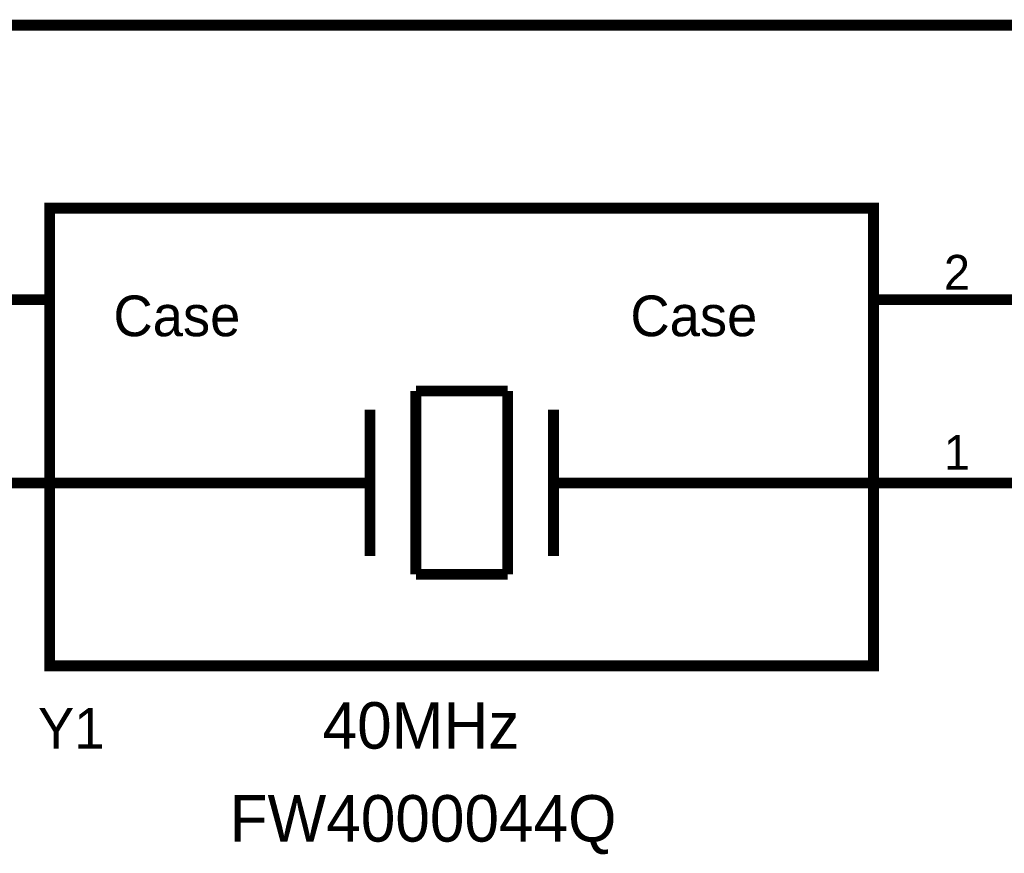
# Model space of a CAD drawing. Header units: inches. Extents: x 0 to 17, y 0 to 11.
# Tile 10 of 256: x 3 to 4, y 1.8 to 2.7. Entities that reach past the tile are written whole.
import ezdxf

# ---------------------------------------------------------------- set-up
doc = ezdxf.new("R2010")
doc.units = ezdxf.units.IN
doc.header["$MEASUREMENT"] = 0
doc.layers.add('Sheet', color=255, linetype='Continuous')

msp = doc.modelspace()

# ---------------------------------------------------------------- linework, layer by layer
at = {"layer": 'Sheet'}
for points in [[(2.4005, 2.5498, 0.0118, 0.0118, 0), (2.4005, 2.6996, 0.0118, 0.0118, 0), (2.7007, 2.6996, 0.0118, 0.0118, 0), (4.2004, 2.6996, 0.0118, 0.0118, 0), (4.2004, 2.3999, 0.0118, 0.0118, 0), (4.1005, 2.3999, 0.0118, 0.0118, 0)], [(3.0004, 2.3999, 0.0118, 0.0118, 0), (2.8006, 2.3999, 0.0118, 0.0118, 0)], [(3.9003, 2.3999, 0.0118, 0.0118, 0), (4.1005, 2.3999, 0.0118, 0.0118, 0)], [(3.4004, 2.0998, 0.0118, 0.0118, 0), (3.4004, 2.3, 0.0118, 0.0118, 0)], [(3.4004, 2.3, 0.0118, 0.0118, 0), (3.5007, 2.3, 0.0118, 0.0118, 0)], [(3.5007, 2.0998, 0.0118, 0.0118, 0), (3.5007, 2.3, 0.0118, 0.0118, 0)], [(3.3504, 2.12, 0.0118, 0.0118, 0), (3.3504, 2.2798, 0.0118, 0.0118, 0)], [(3.5507, 2.12, 0.0118, 0.0118, 0), (3.5507, 2.2798, 0.0118, 0.0118, 0)], [(3.0004, 2.1997, 0.0118, 0.0118, 0), (2.8006, 2.1997, 0.0118, 0.0118, 0)], [(3.3504, 2.1997, 0.0118, 0.0118, 0), (3.0004, 2.1997, 0.0118, 0.0118, 0)], [(3.5507, 2.1997, 0.0118, 0.0118, 0), (3.9003, 2.1997, 0.0118, 0.0118, 0)], [(3.9003, 2.1997, 0.0118, 0.0118, 0), (4.1005, 2.1997, 0.0118, 0.0118, 0)], [(3.5007, 2.0998, 0.0118, 0.0118, 0), (3.4004, 2.0998, 0.0118, 0.0118, 0)]]:
    msp.add_lwpolyline(points, format="xyseb", dxfattribs=at)
for points in [[(3.0004, 2.4998, 0.0118, 0.0118, 0), (3.9003, 2.4998, 0.0118, 0.0118, 0), (3.9003, 1.9999, 0.0118, 0.0118, 0), (3.0004, 1.9999, 0.0118, 0.0118, 0), (3.0004, 2.4998, 0.0118, 0.0118, 0)], [(3.0004, 2.4998, 0.0039, 0.0039, 0), (3.0004, 1.9999, 0.0039, 0.0039, 0), (3.9003, 1.9999, 0.0039, 0.0039, 0), (3.9003, 2.4998, 0.0039, 0.0039, 0), (3.0004, 2.4998, 0.0039, 0.0039, 0), (3.0004, 2.4998, 0.0039, 0.0039, 0)]]:
    msp.add_lwpolyline(points, format="xyseb", close=True, dxfattribs=at)

# ---------------------------------------------------------------- texts
for s, height, p in [('2', 0.0381, (3.9772, 2.4106)), ('Case', 0.04441, (3.0701, 2.3599)), ('Case', 0.04441, (3.6347, 2.3599)), ('1', 0.0381, (3.9772, 2.214)), ('40MHz', 0.05075, (3.2985, 1.9095)), ('Y1', 0.04441, (2.9877, 1.9095)), ('FW4000044Q', 0.05075, (3.197, 1.808))]:
    msp.add_text(s, height=height, dxfattribs=at).set_placement(p)

doc.saveas('drawing.dxf')
